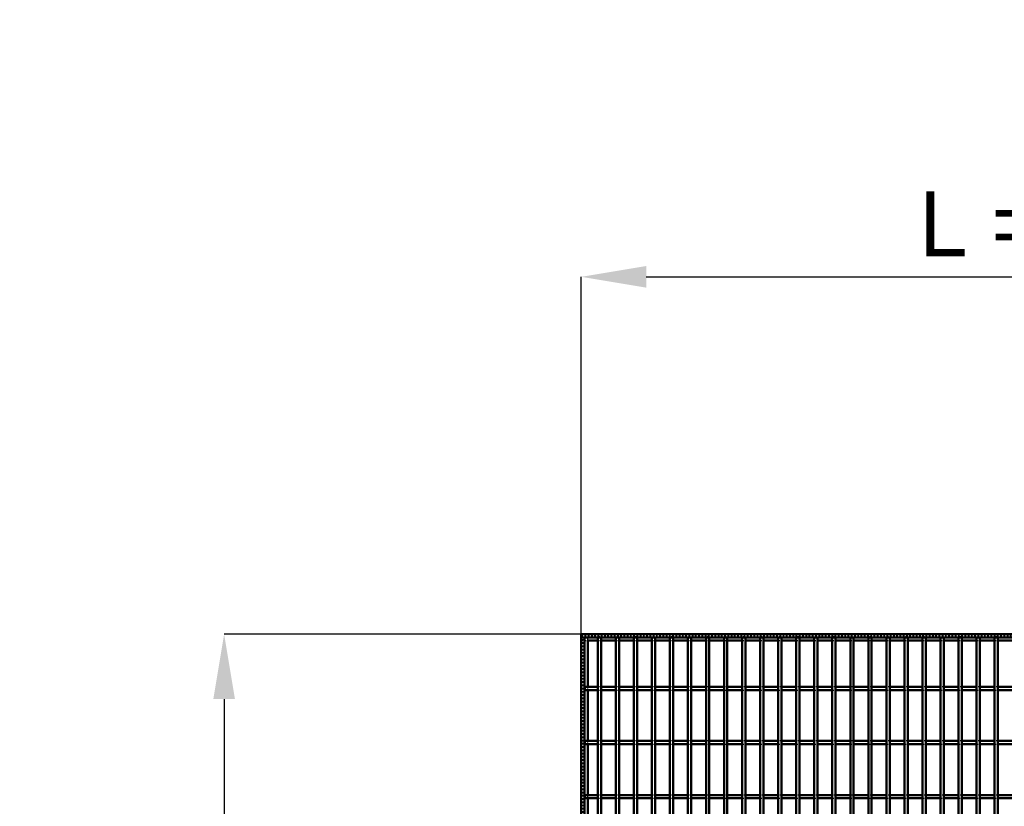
# Model space of a CAD drawing. Header units: millimetres. Extents: x -696 to 511, y -500 to 878.
# Tile 20 of 22: x -696 to -89, y 394 to 878. Entities that reach past the tile are written whole.
import ezdxf

# ---------------------------------------------------------------- set-up
doc = ezdxf.new("R2010")
doc.units = ezdxf.units.MM
doc.linetypes.add('Dashed', pattern=[2, 1, -1])
for name, color, linetype, lineweight in [('2d ConnectionPoints', 7, 'Continuous', 50), ('AM_0', 7, 'Continuous', 50), ('AM_5', 3, 'Continuous', 25), ('AM_9', 6, 'Dashed', 25)]:
    doc.layers.add(name, color=color, linetype=linetype, lineweight=lineweight)
doc.dimstyles.new('ISO-25', dxfattribs={"dimtxt": 2.5, "dimasz": 2.5, "dimexe": 1.25, "dimexo": 0.625, "dimtad": 1, "dimtxsty": 'Standard', "dimcen": 2.5, "dimadec": 0, "dimazin": 0, "dimtfac": 1, "dimtmove": 0, "dimatfit": 3, "dimfxl": 1, "dimarcsym": 0})

# ---------------------------------------------------------------- blocks, each defined once
blk = doc.blocks.new('3_7wno6hzu5uf64ag8ri0tmcnxa________0_in_LPP230331121170010003500_4')
at = {"layer": 'AM_0'}
for p, q in [((-339.855, -498), (-339.855, 498)), ((-337.855, 498), (-339.855, 498)), ((-337.855, -498), (-337.855, 498))]:
    blk.add_line(p, q, dxfattribs=at)
blk = doc.blocks.new('4_m8djb2qscrb1hgatf0qb5fmgg________0_in_LPP230331121170010003500_4')
at = {"layer": 'AM_0'}
for p, q in [((-328.745, -498), (-328.745, 498)), ((-326.745, 498), (-328.745, 498)), ((-326.745, -498), (-326.745, 498))]:
    blk.add_line(p, q, dxfattribs=at)
blk = doc.blocks.new('5_anreo3ph8ctow87tfniwc1wqq________0_in_LPP230331121170010003500_4')
at = {"layer": 'AM_0'}
for p, q in [((-317.635, -498), (-317.635, 498)), ((-315.635, 498), (-317.635, 498)), ((-315.635, -498), (-315.635, 498))]:
    blk.add_line(p, q, dxfattribs=at)
blk = doc.blocks.new('6_ov85jaqpgj083kindnz4u3uan________0_in_LPP230331121170010003500_4')
at = {"layer": 'AM_0'}
for p, q in [((-306.525, -498), (-306.525, 498)), ((-304.525, 498), (-306.525, 498)), ((-304.525, -498), (-304.525, 498))]:
    blk.add_line(p, q, dxfattribs=at)
blk = doc.blocks.new('7_2qasd3er59sr3grt5qgduru2d________0_in_LPP230331121170010003500_4')
at = {"layer": 'AM_0'}
for p, q in [((-295.415, -498), (-295.415, 498)), ((-293.415, 498), (-295.415, 498)), ((-293.415, -498), (-293.415, 498))]:
    blk.add_line(p, q, dxfattribs=at)
blk = doc.blocks.new('8_4j2tu7ehgvyihk2t6w2bs5z0b________0_in_LPP230331121170010003500_4')
at = {"layer": 'AM_0'}
for p, q in [((-284.305, -498), (-284.305, 498)), ((-282.305, 498), (-284.305, 498)), ((-282.305, -498), (-282.305, 498))]:
    blk.add_line(p, q, dxfattribs=at)
blk = doc.blocks.new('9_vd7ts3j5klaadsruij9r2qs6b________0_in_LPP230331121170010003500_4')
at = {"layer": 'AM_0'}
for p, q in [((-273.195, -498), (-273.195, 498)), ((-271.195, 498), (-273.195, 498)), ((-271.195, -498), (-271.195, 498))]:
    blk.add_line(p, q, dxfattribs=at)
blk = doc.blocks.new('10_bn3il8dtf333bwmcfhe9pthub________0_in_LPP230331121170010003500_4')
at = {"layer": 'AM_0'}
for p, q in [((-262.085, -498), (-262.085, 498)), ((-260.085, 498), (-262.085, 498)), ((-260.085, -498), (-260.085, 498))]:
    blk.add_line(p, q, dxfattribs=at)
blk = doc.blocks.new('11_s2lqsnxo7xc535hxwlh1wqejj________0_in_LPP230331121170010003500_4')
at = {"layer": 'AM_0'}
for p, q in [((-250.975, -498), (-250.975, 498)), ((-248.975, 498), (-250.975, 498)), ((-248.975, -498), (-248.975, 498))]:
    blk.add_line(p, q, dxfattribs=at)
blk = doc.blocks.new('12_65lckywjyekmkau4u0u0hqdvb________0_in_LPP230331121170010003500_4')
at = {"layer": 'AM_0'}
for p, q in [((-239.865, -498), (-239.865, 498)), ((-237.865, 498), (-239.865, 498)), ((-237.865, -498), (-237.865, 498))]:
    blk.add_line(p, q, dxfattribs=at)
blk = doc.blocks.new('13_xcl5yaod1d1jnvvkzwduz95xh________0_in_LPP230331121170010003500_4')
at = {"layer": 'AM_0'}
for p, q in [((-228.755, -498), (-228.755, 498)), ((-226.755, 498), (-228.755, 498)), ((-226.755, -498), (-226.755, 498))]:
    blk.add_line(p, q, dxfattribs=at)
blk = doc.blocks.new('14_ejob8q67iad2msg6t9n8qowri________0_in_LPP230331121170010003500_4')
at = {"layer": 'AM_0'}
for p, q in [((-217.645, -498), (-217.645, 498)), ((-215.645, 498), (-217.645, 498)), ((-215.645, -498), (-215.645, 498))]:
    blk.add_line(p, q, dxfattribs=at)
blk = doc.blocks.new('15_6aeenqx6bffilgi84hrpwgg8c________0_in_LPP230331121170010003500_4')
at = {"layer": 'AM_0'}
for p, q in [((-206.535, -498), (-206.535, 498)), ((-204.535, 498), (-206.535, 498)), ((-204.535, -498), (-204.535, 498))]:
    blk.add_line(p, q, dxfattribs=at)
blk = doc.blocks.new('16_mdwqnekwebhb52oypj9xh2wok________0_in_LPP230331121170010003500_4')
at = {"layer": 'AM_0'}
for p, q in [((-195.425, -498), (-195.425, 498)), ((-193.425, 498), (-195.425, 498)), ((-193.425, -498), (-193.425, 498))]:
    blk.add_line(p, q, dxfattribs=at)
blk = doc.blocks.new('17_lhiokyeolhxymhuollt73rgxs________0_in_LPP230331121170010003500_4')
at = {"layer": 'AM_0'}
for p, q in [((-184.315, -498), (-184.315, 498)), ((-182.315, 498), (-184.315, 498)), ((-182.315, -498), (-182.315, 498))]:
    blk.add_line(p, q, dxfattribs=at)
blk = doc.blocks.new('18_ha2xp51ww37wf54wc2x6s7efa________0_in_LPP230331121170010003500_4')
at = {"layer": 'AM_0'}
for p, q in [((-173.205, -498), (-173.205, 498)), ((-171.205, 498), (-173.205, 498)), ((-171.205, -498), (-171.205, 498))]:
    blk.add_line(p, q, dxfattribs=at)
blk = doc.blocks.new('19_1tb5mxxle7afl3towmu5l97we________0_in_LPP230331121170010003500_4')
at = {"layer": 'AM_0'}
for p, q in [((-162.095, -498), (-162.095, 498)), ((-160.095, 498), (-162.095, 498)), ((-160.095, -498), (-160.095, 498))]:
    blk.add_line(p, q, dxfattribs=at)
blk = doc.blocks.new('20_uofac52lafely84qaahl19wrp________0_in_LPP230331121170010003500_4')
at = {"layer": 'AM_0'}
for p, q in [((-150.985, -498), (-150.985, 498)), ((-148.985, 498), (-150.985, 498)), ((-148.985, -498), (-148.985, 498))]:
    blk.add_line(p, q, dxfattribs=at)
blk = doc.blocks.new('21_bbiazacrefbbg2z35j9ya17ft________0_in_LPP230331121170010003500_4')
at = {"layer": 'AM_0'}
for p, q in [((-139.875, -498), (-139.875, 498)), ((-137.875, 498), (-139.875, 498)), ((-137.875, -498), (-137.875, 498))]:
    blk.add_line(p, q, dxfattribs=at)
blk = doc.blocks.new('22_rmsqg1sjcdabxz5s6gfv4334j________0_in_LPP230331121170010003500_4')
at = {"layer": 'AM_0'}
for p, q in [((-128.765, -498), (-128.765, 498)), ((-126.765, 498), (-128.765, 498)), ((-126.765, -498), (-126.765, 498))]:
    blk.add_line(p, q, dxfattribs=at)
blk = doc.blocks.new('23_73ksgn8nu3eaglfh8fudtroba________0_in_LPP230331121170010003500_4')
at = {"layer": 'AM_0'}
for p, q in [((-117.655, -498), (-117.655, 498)), ((-115.655, 498), (-117.655, 498)), ((-115.655, -498), (-115.655, 498))]:
    blk.add_line(p, q, dxfattribs=at)
blk = doc.blocks.new('24_2rhua9msor46r3ndseojrqx3p________0_in_LPP230331121170010003500_4')
at = {"layer": 'AM_0'}
for p, q in [((-106.545, -498), (-106.545, 498)), ((-104.545, 498), (-106.545, 498)), ((-104.545, -498), (-104.545, 498))]:
    blk.add_line(p, q, dxfattribs=at)
blk = doc.blocks.new('25_c9p2x0qtp28e158cbbiww3drh________0_in_LPP230331121170010003500_4')
at = {"layer": 'AM_0'}
for p, q in [((-95.435, -498), (-95.435, 498)), ((-93.435, 498), (-95.435, 498)), ((-93.435, -498), (-93.435, 498))]:
    blk.add_line(p, q, dxfattribs=at)
blk = doc.blocks.new('65_p2ue0rorzymb61tst0ve4b6ma________0_in_LPP230331121170010003500_4')
at = {"layer": 'AM_0'}
for p, q in [((-350, 500), (350, 500)), ((-350, 498), (-350, 500)), ((-350, 498), (350, 498)), ((-346.05, 496.05), (-339.855, 496.05)), ((-337.855, 496.05), (-328.745, 496.05)), ((-326.745, 496.05), (-317.635, 496.05)), ((-315.635, 496.05), (-306.525, 496.05)), ((-304.525, 496.05), (-295.415, 496.05)), ((-293.415, 496.05), (-284.305, 496.05)), ((-282.305, 496.05), (-273.195, 496.05)), ((-271.195, 496.05), (-262.085, 496.05)), ((-260.085, 496.05), (-250.975, 496.05)), ((-248.975, 496.05), (-239.865, 496.05)), ((-237.865, 496.05), (-228.755, 496.05)), ((-226.755, 496.05), (-217.645, 496.05)), ((-215.645, 496.05), (-206.535, 496.05)), ((-204.535, 496.05), (-195.425, 496.05)), ((-193.425, 496.05), (-184.315, 496.05)), ((-182.315, 496.05), (-173.205, 496.05)), ((-171.205, 496.05), (-162.095, 496.05)), ((-160.095, 496.05), (-150.985, 496.05)), ((-148.985, 496.05), (-139.875, 496.05)), ((-137.875, 496.05), (-128.765, 496.05)), ((-126.765, 496.05), (-117.655, 496.05)), ((-115.655, 496.05), (-106.545, 496.05)), ((-104.545, 496.05), (-95.435, 496.05)), ((-93.435, 496.05), (-84.325, 496.05))]:
    blk.add_line(p, q, dxfattribs=at)
at = {"layer": 'AM_9'}
for p, q in [((-350, 498.922), (350, 498.922)), ((-350, 498.4), (350, 498.4)), ((-350, 496.05), (-346.05, 496.05)), ((-339.855, 496.05), (-337.855, 496.05)), ((-328.745, 496.05), (-326.745, 496.05)), ((-317.635, 496.05), (-315.635, 496.05)), ((-306.525, 496.05), (-304.525, 496.05)), ((-295.415, 496.05), (-293.415, 496.05)), ((-284.305, 496.05), (-282.305, 496.05)), ((-273.195, 496.05), (-271.195, 496.05)), ((-262.085, 496.05), (-260.085, 496.05)), ((-250.975, 496.05), (-248.975, 496.05)), ((-239.865, 496.05), (-237.865, 496.05)), ((-228.755, 496.05), (-226.755, 496.05)), ((-217.645, 496.05), (-215.645, 496.05)), ((-206.535, 496.05), (-204.535, 496.05)), ((-195.425, 496.05), (-193.425, 496.05)), ((-184.315, 496.05), (-182.315, 496.05)), ((-173.205, 496.05), (-171.205, 496.05)), ((-162.095, 496.05), (-160.095, 496.05)), ((-150.985, 496.05), (-148.985, 496.05)), ((-139.875, 496.05), (-137.875, 496.05)), ((-128.765, 496.05), (-126.765, 496.05)), ((-117.655, 496.05), (-115.655, 496.05)), ((-106.545, 496.05), (-104.545, 496.05)), ((-95.435, 496.05), (-93.435, 496.05))]:
    blk.add_line(p, q, dxfattribs=at)
blk = doc.blocks.new('92_wim8peequj3mghkc7a8p9dc9r________0_in_LPP230331121170010003500_4')
at = {"layer": 'AM_0'}
for p, q in [((-339.855, 400.96), (-348, 400.96)), ((-348, 400.96), (-348, 398.96)), ((-339.855, 400.96), (-339.855, 398.96)), ((-328.745, 400.96), (-337.855, 400.96)), ((-337.855, 398.96), (-337.855, 400.96)), ((-328.745, 400.96), (-328.745, 398.96)), ((-317.635, 400.96), (-326.745, 400.96)), ((-326.745, 398.96), (-326.745, 400.96)), ((-317.635, 400.96), (-317.635, 398.96)), ((-306.525, 400.96), (-315.635, 400.96)), ((-315.635, 398.96), (-315.635, 400.96)), ((-306.525, 400.96), (-306.525, 398.96)), ((-304.525, 398.96), (-304.525, 400.96)), ((-295.415, 400.96), (-304.525, 400.96)), ((-295.415, 400.96), (-295.415, 398.96)), ((-284.305, 400.96), (-293.415, 400.96)), ((-293.415, 398.96), (-293.415, 400.96)), ((-284.305, 400.96), (-284.305, 398.96)), ((-282.305, 398.96), (-282.305, 400.96)), ((-273.195, 400.96), (-282.305, 400.96)), ((-273.195, 400.96), (-273.195, 398.96)), ((-262.085, 400.96), (-271.195, 400.96)), ((-271.195, 398.96), (-271.195, 400.96)), ((-262.085, 400.96), (-262.085, 398.96)), ((-250.975, 400.96), (-260.085, 400.96)), ((-260.085, 398.96), (-260.085, 400.96)), ((-250.975, 400.96), (-250.975, 398.96)), ((-239.865, 400.96), (-248.975, 400.96)), ((-248.975, 398.96), (-248.975, 400.96)), ((-239.865, 400.96), (-239.865, 398.96)), ((-237.865, 398.96), (-237.865, 400.96)), ((-228.755, 400.96), (-237.865, 400.96)), ((-228.755, 400.96), (-228.755, 398.96)), ((-217.645, 400.96), (-226.755, 400.96)), ((-226.755, 398.96), (-226.755, 400.96)), ((-217.645, 400.96), (-217.645, 398.96)), ((-206.535, 400.96), (-215.645, 400.96)), ((-215.645, 398.96), (-215.645, 400.96)), ((-206.535, 400.96), (-206.535, 398.96)), ((-195.425, 400.96), (-204.535, 400.96)), ((-204.535, 398.96), (-204.535, 400.96)), ((-195.425, 400.96), (-195.425, 398.96)), ((-184.315, 400.96), (-193.425, 400.96)), ((-193.425, 398.96), (-193.425, 400.96)), ((-184.315, 400.96), (-184.315, 398.96)), ((-173.205, 400.96), (-182.315, 400.96)), ((-182.315, 398.96), (-182.315, 400.96)), ((-173.205, 400.96), (-173.205, 398.96)), ((-162.095, 400.96), (-171.205, 400.96)), ((-171.205, 398.96), (-171.205, 400.96)), ((-162.095, 400.96), (-162.095, 398.96)), ((-150.985, 400.96), (-160.095, 400.96)), ((-160.095, 398.96), (-160.095, 400.96)), ((-150.985, 400.96), (-150.985, 398.96)), ((-139.875, 400.96), (-148.985, 400.96)), ((-148.985, 398.96), (-148.985, 400.96)), ((-139.875, 400.96), (-139.875, 398.96)), ((-128.765, 400.96), (-137.875, 400.96)), ((-137.875, 398.96), (-137.875, 400.96)), ((-128.765, 400.96), (-128.765, 398.96)), ((-117.655, 400.96), (-126.765, 400.96)), ((-126.765, 398.96), (-126.765, 400.96)), ((-117.655, 400.96), (-117.655, 398.96)), ((-106.545, 400.96), (-115.655, 400.96)), ((-115.655, 398.96), (-115.655, 400.96)), ((-106.545, 400.96), (-106.545, 398.96)), ((-95.435, 400.96), (-104.545, 400.96)), ((-104.545, 398.96), (-104.545, 400.96)), ((-95.435, 400.96), (-95.435, 398.96)), ((-84.325, 400.96), (-93.435, 400.96)), ((-93.435, 398.96), (-93.435, 400.96)), ((-339.855, 398.96), (-348, 398.96)), ((-328.745, 398.96), (-337.855, 398.96)), ((-317.635, 398.96), (-326.745, 398.96)), ((-306.525, 398.96), (-315.635, 398.96)), ((-295.415, 398.96), (-304.525, 398.96)), ((-284.305, 398.96), (-293.415, 398.96)), ((-273.195, 398.96), (-282.305, 398.96)), ((-262.085, 398.96), (-271.195, 398.96)), ((-250.975, 398.96), (-260.085, 398.96)), ((-239.865, 398.96), (-248.975, 398.96)), ((-228.755, 398.96), (-237.865, 398.96)), ((-217.645, 398.96), (-226.755, 398.96)), ((-206.535, 398.96), (-215.645, 398.96)), ((-195.425, 398.96), (-204.535, 398.96)), ((-184.315, 398.96), (-193.425, 398.96)), ((-173.205, 398.96), (-182.315, 398.96)), ((-162.095, 398.96), (-171.205, 398.96)), ((-150.985, 398.96), (-160.095, 398.96)), ((-139.875, 398.96), (-148.985, 398.96)), ((-128.765, 398.96), (-137.875, 398.96)), ((-117.655, 398.96), (-126.765, 398.96)), ((-106.545, 398.96), (-115.655, 398.96)), ((-95.435, 398.96), (-104.545, 398.96)), ((-84.325, 398.96), (-93.435, 398.96))]:
    blk.add_line(p, q, dxfattribs=at)
at = {"layer": 'AM_9'}
for p, q in [((-337.855, 400.96), (-339.855, 400.96)), ((-326.745, 400.96), (-328.745, 400.96)), ((-315.635, 400.96), (-317.635, 400.96)), ((-304.525, 400.96), (-306.525, 400.96)), ((-293.415, 400.96), (-295.415, 400.96)), ((-282.305, 400.96), (-284.305, 400.96)), ((-271.195, 400.96), (-273.195, 400.96)), ((-260.085, 400.96), (-262.085, 400.96)), ((-248.975, 400.96), (-250.975, 400.96)), ((-237.865, 400.96), (-239.865, 400.96)), ((-226.755, 400.96), (-228.755, 400.96)), ((-215.645, 400.96), (-217.645, 400.96)), ((-204.535, 400.96), (-206.535, 400.96)), ((-193.425, 400.96), (-195.425, 400.96)), ((-182.315, 400.96), (-184.315, 400.96)), ((-171.205, 400.96), (-173.205, 400.96)), ((-160.095, 400.96), (-162.095, 400.96)), ((-148.985, 400.96), (-150.985, 400.96)), ((-137.875, 400.96), (-139.875, 400.96)), ((-126.765, 400.96), (-128.765, 400.96)), ((-115.655, 400.96), (-117.655, 400.96)), ((-104.545, 400.96), (-106.545, 400.96)), ((-93.435, 400.96), (-95.435, 400.96)), ((-339.855, 398.96), (-337.855, 398.96)), ((-328.745, 398.96), (-326.745, 398.96)), ((-317.635, 398.96), (-315.635, 398.96)), ((-306.525, 398.96), (-304.525, 398.96)), ((-295.415, 398.96), (-293.415, 398.96)), ((-284.305, 398.96), (-282.305, 398.96)), ((-273.195, 398.96), (-271.195, 398.96)), ((-262.085, 398.96), (-260.085, 398.96)), ((-250.975, 398.96), (-248.975, 398.96)), ((-239.865, 398.96), (-237.865, 398.96)), ((-228.755, 398.96), (-226.755, 398.96)), ((-217.645, 398.96), (-215.645, 398.96)), ((-206.535, 398.96), (-204.535, 398.96)), ((-195.425, 398.96), (-193.425, 398.96)), ((-184.315, 398.96), (-182.315, 398.96)), ((-173.205, 398.96), (-171.205, 398.96)), ((-162.095, 398.96), (-160.095, 398.96)), ((-150.985, 398.96), (-148.985, 398.96)), ((-139.875, 398.96), (-137.875, 398.96)), ((-128.765, 398.96), (-126.765, 398.96)), ((-117.655, 398.96), (-115.655, 398.96)), ((-106.545, 398.96), (-104.545, 398.96)), ((-95.435, 398.96), (-93.435, 398.96))]:
    blk.add_line(p, q, dxfattribs=at)
blk = doc.blocks.new('93_voasieddu4vcw2ua363xoaeih________0_in_LPP230331121170010003500_4')
at = {"layer": 'AM_0'}
for p, q in [((-339.855, 434.29), (-348, 434.29)), ((-348, 434.29), (-348, 432.29)), ((-339.855, 432.29), (-348, 432.29)), ((-339.855, 434.29), (-339.855, 432.29)), ((-328.745, 434.29), (-337.855, 434.29)), ((-337.855, 432.29), (-337.855, 434.29)), ((-328.745, 432.29), (-337.855, 432.29)), ((-328.745, 434.29), (-328.745, 432.29)), ((-317.635, 434.29), (-326.745, 434.29)), ((-326.745, 432.29), (-326.745, 434.29)), ((-317.635, 432.29), (-326.745, 432.29)), ((-317.635, 434.29), (-317.635, 432.29)), ((-306.525, 434.29), (-315.635, 434.29)), ((-315.635, 432.29), (-315.635, 434.29)), ((-306.525, 432.29), (-315.635, 432.29)), ((-306.525, 434.29), (-306.525, 432.29)), ((-304.525, 432.29), (-304.525, 434.29)), ((-295.415, 434.29), (-304.525, 434.29)), ((-295.415, 432.29), (-304.525, 432.29)), ((-295.415, 434.29), (-295.415, 432.29)), ((-284.305, 434.29), (-293.415, 434.29)), ((-293.415, 432.29), (-293.415, 434.29)), ((-284.305, 432.29), (-293.415, 432.29)), ((-284.305, 434.29), (-284.305, 432.29)), ((-282.305, 432.29), (-282.305, 434.29)), ((-273.195, 434.29), (-282.305, 434.29)), ((-273.195, 432.29), (-282.305, 432.29)), ((-273.195, 434.29), (-273.195, 432.29)), ((-262.085, 434.29), (-271.195, 434.29)), ((-271.195, 432.29), (-271.195, 434.29)), ((-262.085, 432.29), (-271.195, 432.29)), ((-262.085, 434.29), (-262.085, 432.29)), ((-250.975, 434.29), (-260.085, 434.29)), ((-260.085, 432.29), (-260.085, 434.29)), ((-250.975, 432.29), (-260.085, 432.29)), ((-250.975, 434.29), (-250.975, 432.29)), ((-239.865, 434.29), (-248.975, 434.29)), ((-248.975, 432.29), (-248.975, 434.29)), ((-239.865, 432.29), (-248.975, 432.29)), ((-239.865, 434.29), (-239.865, 432.29)), ((-237.865, 432.29), (-237.865, 434.29)), ((-228.755, 434.29), (-237.865, 434.29)), ((-228.755, 432.29), (-237.865, 432.29)), ((-228.755, 434.29), (-228.755, 432.29)), ((-217.645, 434.29), (-226.755, 434.29)), ((-226.755, 432.29), (-226.755, 434.29)), ((-217.645, 432.29), (-226.755, 432.29)), ((-217.645, 434.29), (-217.645, 432.29)), ((-206.535, 434.29), (-215.645, 434.29)), ((-215.645, 432.29), (-215.645, 434.29)), ((-206.535, 432.29), (-215.645, 432.29)), ((-206.535, 434.29), (-206.535, 432.29)), ((-195.425, 434.29), (-204.535, 434.29)), ((-204.535, 432.29), (-204.535, 434.29)), ((-195.425, 432.29), (-204.535, 432.29)), ((-195.425, 434.29), (-195.425, 432.29)), ((-184.315, 434.29), (-193.425, 434.29)), ((-193.425, 432.29), (-193.425, 434.29)), ((-184.315, 432.29), (-193.425, 432.29)), ((-184.315, 434.29), (-184.315, 432.29)), ((-173.205, 434.29), (-182.315, 434.29)), ((-182.315, 432.29), (-182.315, 434.29)), ((-173.205, 432.29), (-182.315, 432.29)), ((-173.205, 434.29), (-173.205, 432.29)), ((-162.095, 434.29), (-171.205, 434.29)), ((-171.205, 432.29), (-171.205, 434.29)), ((-162.095, 432.29), (-171.205, 432.29)), ((-162.095, 434.29), (-162.095, 432.29)), ((-150.985, 434.29), (-160.095, 434.29)), ((-160.095, 432.29), (-160.095, 434.29)), ((-150.985, 432.29), (-160.095, 432.29)), ((-150.985, 434.29), (-150.985, 432.29)), ((-139.875, 434.29), (-148.985, 434.29)), ((-148.985, 432.29), (-148.985, 434.29)), ((-139.875, 432.29), (-148.985, 432.29)), ((-139.875, 434.29), (-139.875, 432.29)), ((-128.765, 434.29), (-137.875, 434.29)), ((-137.875, 432.29), (-137.875, 434.29)), ((-128.765, 432.29), (-137.875, 432.29)), ((-128.765, 434.29), (-128.765, 432.29)), ((-117.655, 434.29), (-126.765, 434.29)), ((-126.765, 432.29), (-126.765, 434.29)), ((-117.655, 432.29), (-126.765, 432.29)), ((-117.655, 434.29), (-117.655, 432.29)), ((-106.545, 434.29), (-115.655, 434.29)), ((-115.655, 432.29), (-115.655, 434.29)), ((-106.545, 432.29), (-115.655, 432.29)), ((-106.545, 434.29), (-106.545, 432.29)), ((-95.435, 434.29), (-104.545, 434.29)), ((-104.545, 432.29), (-104.545, 434.29)), ((-95.435, 432.29), (-104.545, 432.29)), ((-95.435, 434.29), (-95.435, 432.29)), ((-84.325, 434.29), (-93.435, 434.29)), ((-93.435, 432.29), (-93.435, 434.29)), ((-84.325, 432.29), (-93.435, 432.29))]:
    blk.add_line(p, q, dxfattribs=at)
at = {"layer": 'AM_9'}
for p, q in [((-337.855, 434.29), (-339.855, 434.29)), ((-339.855, 432.29), (-337.855, 432.29)), ((-326.745, 434.29), (-328.745, 434.29)), ((-328.745, 432.29), (-326.745, 432.29)), ((-315.635, 434.29), (-317.635, 434.29)), ((-317.635, 432.29), (-315.635, 432.29)), ((-304.525, 434.29), (-306.525, 434.29)), ((-306.525, 432.29), (-304.525, 432.29)), ((-293.415, 434.29), (-295.415, 434.29)), ((-295.415, 432.29), (-293.415, 432.29)), ((-282.305, 434.29), (-284.305, 434.29)), ((-284.305, 432.29), (-282.305, 432.29)), ((-271.195, 434.29), (-273.195, 434.29)), ((-273.195, 432.29), (-271.195, 432.29)), ((-260.085, 434.29), (-262.085, 434.29)), ((-262.085, 432.29), (-260.085, 432.29)), ((-248.975, 434.29), (-250.975, 434.29)), ((-250.975, 432.29), (-248.975, 432.29)), ((-237.865, 434.29), (-239.865, 434.29)), ((-239.865, 432.29), (-237.865, 432.29)), ((-226.755, 434.29), (-228.755, 434.29)), ((-228.755, 432.29), (-226.755, 432.29)), ((-215.645, 434.29), (-217.645, 434.29)), ((-217.645, 432.29), (-215.645, 432.29)), ((-204.535, 434.29), (-206.535, 434.29)), ((-206.535, 432.29), (-204.535, 432.29)), ((-193.425, 434.29), (-195.425, 434.29)), ((-195.425, 432.29), (-193.425, 432.29)), ((-182.315, 434.29), (-184.315, 434.29)), ((-184.315, 432.29), (-182.315, 432.29)), ((-171.205, 434.29), (-173.205, 434.29)), ((-173.205, 432.29), (-171.205, 432.29)), ((-160.095, 434.29), (-162.095, 434.29)), ((-162.095, 432.29), (-160.095, 432.29)), ((-148.985, 434.29), (-150.985, 434.29)), ((-150.985, 432.29), (-148.985, 432.29)), ((-137.875, 434.29), (-139.875, 434.29)), ((-139.875, 432.29), (-137.875, 432.29)), ((-126.765, 434.29), (-128.765, 434.29)), ((-128.765, 432.29), (-126.765, 432.29)), ((-115.655, 434.29), (-117.655, 434.29)), ((-117.655, 432.29), (-115.655, 432.29)), ((-104.545, 434.29), (-106.545, 434.29)), ((-106.545, 432.29), (-104.545, 432.29)), ((-93.435, 434.29), (-95.435, 434.29)), ((-95.435, 432.29), (-93.435, 432.29))]:
    blk.add_line(p, q, dxfattribs=at)
blk = doc.blocks.new('94_pakiomggeew3hf22cs1uy1zja________0_in_LPP230331121170010003500_4')
at = {"layer": 'AM_0'}
for p, q in [((-339.855, 467.62), (-348, 467.62)), ((-348, 467.62), (-348, 465.62)), ((-339.855, 467.62), (-339.855, 465.62)), ((-328.745, 467.62), (-337.855, 467.62)), ((-337.855, 465.62), (-337.855, 467.62)), ((-328.745, 467.62), (-328.745, 465.62)), ((-317.635, 467.62), (-326.745, 467.62)), ((-326.745, 465.62), (-326.745, 467.62)), ((-317.635, 467.62), (-317.635, 465.62)), ((-306.525, 467.62), (-315.635, 467.62)), ((-315.635, 465.62), (-315.635, 467.62)), ((-306.525, 467.62), (-306.525, 465.62)), ((-304.525, 465.62), (-304.525, 467.62)), ((-295.415, 467.62), (-304.525, 467.62)), ((-295.415, 467.62), (-295.415, 465.62)), ((-284.305, 467.62), (-293.415, 467.62)), ((-293.415, 465.62), (-293.415, 467.62)), ((-284.305, 467.62), (-284.305, 465.62)), ((-282.305, 465.62), (-282.305, 467.62)), ((-273.195, 467.62), (-282.305, 467.62)), ((-273.195, 467.62), (-273.195, 465.62)), ((-262.085, 467.62), (-271.195, 467.62)), ((-271.195, 465.62), (-271.195, 467.62)), ((-262.085, 467.62), (-262.085, 465.62)), ((-250.975, 467.62), (-260.085, 467.62)), ((-260.085, 465.62), (-260.085, 467.62)), ((-250.975, 467.62), (-250.975, 465.62)), ((-239.865, 467.62), (-248.975, 467.62)), ((-248.975, 465.62), (-248.975, 467.62)), ((-239.865, 467.62), (-239.865, 465.62)), ((-237.865, 465.62), (-237.865, 467.62)), ((-228.755, 467.62), (-237.865, 467.62)), ((-228.755, 467.62), (-228.755, 465.62)), ((-217.645, 467.62), (-226.755, 467.62)), ((-226.755, 465.62), (-226.755, 467.62)), ((-217.645, 467.62), (-217.645, 465.62)), ((-206.535, 467.62), (-215.645, 467.62)), ((-215.645, 465.62), (-215.645, 467.62)), ((-206.535, 467.62), (-206.535, 465.62)), ((-195.425, 467.62), (-204.535, 467.62)), ((-204.535, 465.62), (-204.535, 467.62)), ((-195.425, 467.62), (-195.425, 465.62)), ((-184.315, 467.62), (-193.425, 467.62)), ((-193.425, 465.62), (-193.425, 467.62)), ((-184.315, 467.62), (-184.315, 465.62)), ((-173.205, 467.62), (-182.315, 467.62)), ((-182.315, 465.62), (-182.315, 467.62)), ((-173.205, 467.62), (-173.205, 465.62)), ((-162.095, 467.62), (-171.205, 467.62)), ((-171.205, 465.62), (-171.205, 467.62)), ((-162.095, 467.62), (-162.095, 465.62)), ((-150.985, 467.62), (-160.095, 467.62)), ((-160.095, 465.62), (-160.095, 467.62)), ((-150.985, 467.62), (-150.985, 465.62)), ((-139.875, 467.62), (-148.985, 467.62)), ((-148.985, 465.62), (-148.985, 467.62)), ((-139.875, 467.62), (-139.875, 465.62)), ((-128.765, 467.62), (-137.875, 467.62)), ((-137.875, 465.62), (-137.875, 467.62)), ((-128.765, 467.62), (-128.765, 465.62)), ((-117.655, 467.62), (-126.765, 467.62)), ((-126.765, 465.62), (-126.765, 467.62)), ((-117.655, 467.62), (-117.655, 465.62)), ((-106.545, 467.62), (-115.655, 467.62)), ((-115.655, 465.62), (-115.655, 467.62)), ((-106.545, 467.62), (-106.545, 465.62)), ((-95.435, 467.62), (-104.545, 467.62)), ((-104.545, 465.62), (-104.545, 467.62)), ((-95.435, 467.62), (-95.435, 465.62)), ((-84.325, 467.62), (-93.435, 467.62)), ((-93.435, 465.62), (-93.435, 467.62)), ((-339.855, 465.62), (-348, 465.62)), ((-328.745, 465.62), (-337.855, 465.62)), ((-317.635, 465.62), (-326.745, 465.62)), ((-306.525, 465.62), (-315.635, 465.62)), ((-295.415, 465.62), (-304.525, 465.62)), ((-284.305, 465.62), (-293.415, 465.62)), ((-273.195, 465.62), (-282.305, 465.62)), ((-262.085, 465.62), (-271.195, 465.62)), ((-250.975, 465.62), (-260.085, 465.62)), ((-239.865, 465.62), (-248.975, 465.62)), ((-228.755, 465.62), (-237.865, 465.62)), ((-217.645, 465.62), (-226.755, 465.62)), ((-206.535, 465.62), (-215.645, 465.62)), ((-195.425, 465.62), (-204.535, 465.62)), ((-184.315, 465.62), (-193.425, 465.62)), ((-173.205, 465.62), (-182.315, 465.62)), ((-162.095, 465.62), (-171.205, 465.62)), ((-150.985, 465.62), (-160.095, 465.62)), ((-139.875, 465.62), (-148.985, 465.62)), ((-128.765, 465.62), (-137.875, 465.62)), ((-117.655, 465.62), (-126.765, 465.62)), ((-106.545, 465.62), (-115.655, 465.62)), ((-95.435, 465.62), (-104.545, 465.62)), ((-84.325, 465.62), (-93.435, 465.62))]:
    blk.add_line(p, q, dxfattribs=at)
at = {"layer": 'AM_9'}
for p, q in [((-337.855, 467.62), (-339.855, 467.62)), ((-326.745, 467.62), (-328.745, 467.62)), ((-315.635, 467.62), (-317.635, 467.62)), ((-304.525, 467.62), (-306.525, 467.62)), ((-293.415, 467.62), (-295.415, 467.62)), ((-282.305, 467.62), (-284.305, 467.62)), ((-271.195, 467.62), (-273.195, 467.62)), ((-260.085, 467.62), (-262.085, 467.62)), ((-248.975, 467.62), (-250.975, 467.62)), ((-237.865, 467.62), (-239.865, 467.62)), ((-226.755, 467.62), (-228.755, 467.62)), ((-215.645, 467.62), (-217.645, 467.62)), ((-204.535, 467.62), (-206.535, 467.62)), ((-193.425, 467.62), (-195.425, 467.62)), ((-182.315, 467.62), (-184.315, 467.62)), ((-171.205, 467.62), (-173.205, 467.62)), ((-160.095, 467.62), (-162.095, 467.62)), ((-148.985, 467.62), (-150.985, 467.62)), ((-137.875, 467.62), (-139.875, 467.62)), ((-126.765, 467.62), (-128.765, 467.62)), ((-115.655, 467.62), (-117.655, 467.62)), ((-104.545, 467.62), (-106.545, 467.62)), ((-93.435, 467.62), (-95.435, 467.62)), ((-339.855, 465.62), (-337.855, 465.62)), ((-328.745, 465.62), (-326.745, 465.62)), ((-317.635, 465.62), (-315.635, 465.62)), ((-306.525, 465.62), (-304.525, 465.62)), ((-295.415, 465.62), (-293.415, 465.62)), ((-284.305, 465.62), (-282.305, 465.62)), ((-273.195, 465.62), (-271.195, 465.62)), ((-262.085, 465.62), (-260.085, 465.62)), ((-250.975, 465.62), (-248.975, 465.62)), ((-239.865, 465.62), (-237.865, 465.62)), ((-228.755, 465.62), (-226.755, 465.62)), ((-217.645, 465.62), (-215.645, 465.62)), ((-206.535, 465.62), (-204.535, 465.62)), ((-195.425, 465.62), (-193.425, 465.62)), ((-184.315, 465.62), (-182.315, 465.62)), ((-173.205, 465.62), (-171.205, 465.62)), ((-162.095, 465.62), (-160.095, 465.62)), ((-150.985, 465.62), (-148.985, 465.62)), ((-139.875, 465.62), (-137.875, 465.62)), ((-128.765, 465.62), (-126.765, 465.62)), ((-117.655, 465.62), (-115.655, 465.62)), ((-106.545, 465.62), (-104.545, 465.62)), ((-95.435, 465.62), (-93.435, 465.62))]:
    blk.add_line(p, q, dxfattribs=at)
blk = doc.blocks.new('95_w4g5gp06cgnp0thft1i7yijye________0_in_LPP230331121170010003500_4')
at = {"layer": 'AM_0'}
for p, q in [((-348, 498), (-350, 498)), ((-350, -498), (-350, 498)), ((-348, -498), (-348, 498)), ((-346.05, 467.62), (-346.05, 496.05)), ((-346.05, 434.29), (-346.05, 465.62)), ((-346.05, 400.96), (-346.05, 432.29)), ((-346.05, 367.63), (-346.05, 398.96))]:
    blk.add_line(p, q, dxfattribs=at)
at = {"layer": 'AM_9'}
for p, q in [((-348.99, -498), (-348.99, 498)), ((-348.55, -498), (-348.55, 498)), ((-346.05, 496.05), (-346.05, 498)), ((-346.05, 465.62), (-346.05, 467.62)), ((-346.05, 432.29), (-346.05, 434.29)), ((-346.05, 398.96), (-346.05, 400.96))]:
    blk.add_line(p, q, dxfattribs=at)
blk = doc.blocks.new('*D96')
at = {"layer": 'AM_5', "color": 0, "lineweight": -2}
for p, q in [((-350, 500), (-350, 720)), ((-310, 720), (310, 720)), ((350, 500), (350, 720))]:
    blk.add_line(p, q, dxfattribs=at)
at = {"layer": 'AM_5', "color": 0}
for points in [[(-310, 726.67), (-310, 713.33), (-350, 720)], [(310, 713.33), (310, 726.67), (350, 720)]]:
    blk.add_solid(points, dxfattribs=at)
at = {"layer": 'Defpoints', "color": 0}
for p in [(350, 720), (-350, 500), (350, 500)]:
    blk.add_point(p, dxfattribs=at)
at = {"layer": 'AM_5', "color": 0, "insert": (0, 752.42), "char_height": 40, "attachment_point": 5}
blk.add_mtext('L = 700 mm', dxfattribs=at)
blk = doc.blocks.new('*D98')
at = {"layer": 'AM_5', "color": 0, "lineweight": -2}
for p, q in [((-350, 500), (-570, 500)), ((-570, 460), (-570, 208.94)), ((-570, -460), (-570, -208.94)), ((-350, -500), (-570, -500))]:
    blk.add_line(p, q, dxfattribs=at)
at = {"layer": 'AM_5', "color": 0}
for points in [[(-563.33, 460), (-576.67, 460), (-570, 500)], [(-576.67, -460), (-563.33, -460), (-570, -500)]]:
    blk.add_solid(points, dxfattribs=at)
at = {"layer": 'Defpoints', "color": 0}
for p in [(-350, 500), (-570, -500), (-350, -500)]:
    blk.add_point(p, dxfattribs=at)
at = {"layer": 'AM_5', "color": 0, "insert": (-570, 0), "char_height": 40, "attachment_point": 5, "rotation": 90}
blk.add_mtext('B = 1000 mm', dxfattribs=at)

msp = doc.modelspace()

# ---------------------------------------------------------------- linework, layer by layer
at = {"layer": '2d ConnectionPoints'}
for p in [(-338.855, 498), (-338.855, 498), (-327.745, 498), (-327.745, 498), (-316.635, 498), (-316.635, 498), (-305.525, 498), (-305.525, 498), (-294.415, 498), (-294.415, 498), (-283.305, 498), (-283.305, 498), (-272.195, 498), (-272.195, 498), (-261.085, 498), (-261.085, 498), (-249.975, 498), (-249.975, 498), (-238.865, 498), (-238.865, 498), (-227.755, 498), (-227.755, 498), (-216.645, 498), (-216.645, 498), (-205.535, 498), (-205.535, 498), (-194.425, 498), (-194.425, 498), (-183.315, 498), (-183.315, 498), (-172.205, 498), (-172.205, 498), (-161.095, 498), (-161.095, 498), (-149.985, 498), (-149.985, 498), (-138.875, 498), (-138.875, 498), (-127.765, 498), (-127.765, 498), (-116.655, 498), (-116.655, 498), (-105.545, 498), (-105.545, 498), (-94.435, 498), (-94.435, 498), (-348, 466.62), (-348, 466.62), (-348, 433.29), (-348, 433.29), (-348, 399.96), (-348, 399.96)]:
    msp.add_point(p, dxfattribs=at)

# ---------------------------------------------------------------- block references
for name in ['65_p2ue0rorzymb61tst0ve4b6ma________0_in_LPP230331121170010003500_4', '95_w4g5gp06cgnp0thft1i7yijye________0_in_LPP230331121170010003500_4', '3_7wno6hzu5uf64ag8ri0tmcnxa________0_in_LPP230331121170010003500_4', '4_m8djb2qscrb1hgatf0qb5fmgg________0_in_LPP230331121170010003500_4', '5_anreo3ph8ctow87tfniwc1wqq________0_in_LPP230331121170010003500_4', '6_ov85jaqpgj083kindnz4u3uan________0_in_LPP230331121170010003500_4', '7_2qasd3er59sr3grt5qgduru2d________0_in_LPP230331121170010003500_4', '8_4j2tu7ehgvyihk2t6w2bs5z0b________0_in_LPP230331121170010003500_4', '9_vd7ts3j5klaadsruij9r2qs6b________0_in_LPP230331121170010003500_4', '10_bn3il8dtf333bwmcfhe9pthub________0_in_LPP230331121170010003500_4', '11_s2lqsnxo7xc535hxwlh1wqejj________0_in_LPP230331121170010003500_4', '12_65lckywjyekmkau4u0u0hqdvb________0_in_LPP230331121170010003500_4', '13_xcl5yaod1d1jnvvkzwduz95xh________0_in_LPP230331121170010003500_4', '14_ejob8q67iad2msg6t9n8qowri________0_in_LPP230331121170010003500_4', '15_6aeenqx6bffilgi84hrpwgg8c________0_in_LPP230331121170010003500_4', '16_mdwqnekwebhb52oypj9xh2wok________0_in_LPP230331121170010003500_4', '17_lhiokyeolhxymhuollt73rgxs________0_in_LPP230331121170010003500_4', '18_ha2xp51ww37wf54wc2x6s7efa________0_in_LPP230331121170010003500_4', '19_1tb5mxxle7afl3towmu5l97we________0_in_LPP230331121170010003500_4', '20_uofac52lafely84qaahl19wrp________0_in_LPP230331121170010003500_4', '21_bbiazacrefbbg2z35j9ya17ft________0_in_LPP230331121170010003500_4', '22_rmsqg1sjcdabxz5s6gfv4334j________0_in_LPP230331121170010003500_4', '23_73ksgn8nu3eaglfh8fudtroba________0_in_LPP230331121170010003500_4', '24_2rhua9msor46r3ndseojrqx3p________0_in_LPP230331121170010003500_4', '25_c9p2x0qtp28e158cbbiww3drh________0_in_LPP230331121170010003500_4', '94_pakiomggeew3hf22cs1uy1zja________0_in_LPP230331121170010003500_4', '93_voasieddu4vcw2ua363xoaeih________0_in_LPP230331121170010003500_4', '92_wim8peequj3mghkc7a8p9dc9r________0_in_LPP230331121170010003500_4']:
    msp.add_blockref(name, (0, 0))

# ---------------------------------------------------------------- dimensions: what is measured, and where the dimension line sits
at = {"layer": 'AM_5'}
dim = msp.add_linear_dim(base=(350, 720), p1=(-350, 500), p2=(350, 500), text='L = 700 mm', dimstyle='ISO-25', override={"dimtxt": 40, "dimasz": 40, "dimexe": 0, "dimexo": 0, "dimgap": 12}, dxfattribs=at)
dim.commit()
dim.dimension.update_dxf_attribs({"geometry": '*D96', "text_midpoint": (0, 720), "dimtype": 160})
dim = msp.add_linear_dim(base=(-570, -500), p1=(-350, 500), p2=(-350, -500), angle=90, text='B = 1000 mm', dimstyle='ISO-25', override={"dimtxt": 40, "dimasz": 40, "dimexe": 0, "dimexo": 0, "dimgap": 12}, dxfattribs=at)
dim.commit()
dim.dimension.update_dxf_attribs({"geometry": '*D98', "text_midpoint": (-570, 0), "dimtype": 160, "text_rotation": 90})

doc.saveas('drawing.dxf')
